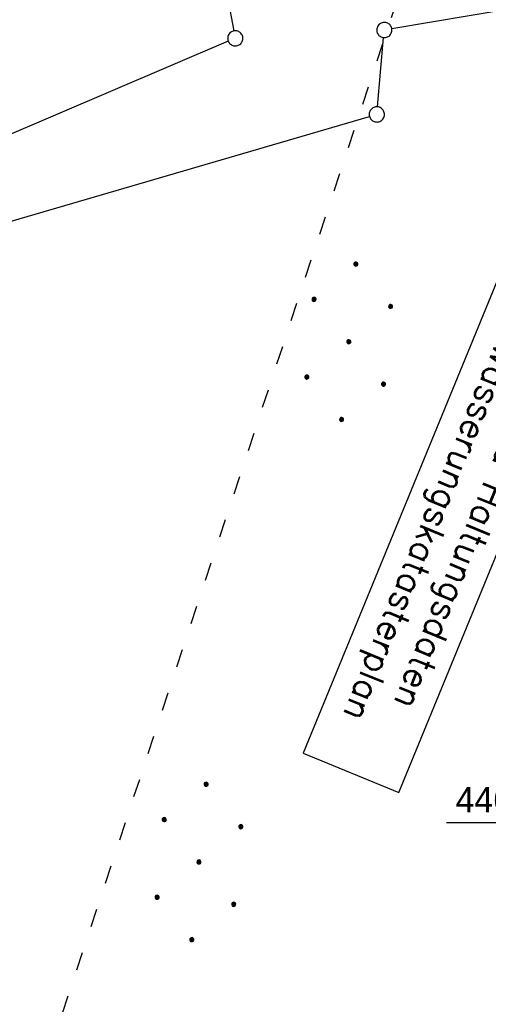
# Model space of a CAD drawing. Extents: x 507875 to 508634, y 446340 to 447363.
# Tile 41 of 70: x 508328 to 508374, y 446582 to 446679. Entities that reach past the tile are written whole.
import ezdxf

# ---------------------------------------------------------------- set-up
doc = ezdxf.new("R2010")
doc.units = 0
doc.header["$LTSCALE"] = 10
doc.header["$MEASUREMENT"] = 0
doc.linetypes.add('ACAD_ISO03W100', pattern=[30, 12, -18])
doc.linetypes.add('LT00', pattern=[0])
doc.layers.get('0').update_dxf_attribs({"linetype": 'LT00'})
for name, color, linetype in [('--EL_TEXT_KASTEN', 182, 'Continuous'), ('DFK_GZPKT', 250, 'LT00'), ('DFK_KATASTER', 250, 'LT00'), ('DFK_NUTZUNG', 250, 'LT00'), ('V127_RASTER', 250, 'LT00'), ('WASSERLTG', 130, 'ACAD_ISO03W100')]:
    doc.layers.add(name, color=color, linetype=linetype)
doc.styles.add('ROMANS', font='romans.shx', dxfattribs={"width": 0.8})
doc.styles.get("Standard").update_dxf_attribs({"font": 'ARIAL.TTF'})

# ---------------------------------------------------------------- blocks, each defined once
blk = doc.blocks.new('SYMB7010')
at = {"color": 0, "linetype": 'ByBlock'}
for points in [[(-0.031408, 0.499213), (-0.093728, 0.49134), (-0.15457, 0.475719), (-0.212975, 0.452595), (-0.268021, 0.422333), (-0.31884, 0.385411), (-0.36463, 0.342411), (-0.40467, 0.29401), (-0.438329, 0.240973), (-0.465074, 0.184136), (-0.484486, 0.124395), (-0.496256, 0.062692), (-0.5002, 0)], [(-0.5002, 0), (-0.496256, -0.062692), (-0.484486, -0.124395), (-0.465075, -0.184136), (-0.438329, -0.240973), (-0.404671, -0.29401), (-0.36463, -0.342411), (-0.31884, -0.385411), (-0.268021, -0.422333), (-0.212975, -0.452595), (-0.154571, -0.475719), (-0.093728, -0.49134), (-0.031408, -0.499213), (0.031408, -0.499213)], [(0.5002, 0), (0.496256, 0.062692), (0.484485, 0.124395), (0.465074, 0.184136), (0.438329, 0.240973), (0.40467, 0.29401), (0.36463, 0.342411), (0.31884, 0.385411), (0.268021, 0.422333), (0.212975, 0.452595), (0.15457, 0.475719), (0.093728, 0.49134), (0.031408, 0.499213), (-0.031408, 0.499213)], [(0.031408, -0.499213), (0.093728, -0.491341), (0.15457, -0.475719), (0.212975, -0.452595), (0.268021, -0.422333), (0.31884, -0.385411), (0.36463, -0.342411), (0.404671, -0.294011), (0.438329, -0.240974), (0.465075, -0.184136), (0.484486, -0.124395), (0.496256, -0.062692), (0.500201, 0)]]:
    blk.add_lwpolyline(points, dxfattribs=at)
blk = doc.blocks.new('Ackerland7')
at = {"layer": 'DFK_NUTZUNG', "color": 0, "linetype": 'ByBlock'}
for p, q in [((-4, 3.928), (-4, 3.67)), ((-3.95, 3.628), (-3.95, 3.97)), ((-3.9, 3.99), (-3.9, 3.607)), ((-3.85, 3.601), (-3.85, 3.997)), ((-3.8, 3.99), (-3.8, 3.607)), ((-3.75, 3.628), (-3.75, 3.97)), ((-3.7, 3.928), (-3.7, 3.67)), ((3.7, 3.929), (3.7, 3.671)), ((3.75, 3.629), (3.75, 3.971)), ((3.8, 3.992), (3.8, 3.608)), ((3.85, 3.602), (3.85, 3.998)), ((3.9, 3.992), (3.9, 3.608)), ((3.95, 3.629), (3.95, 3.971)), ((4, 3.929), (4, 3.671)), ((-3.65, 3.798), (-3.65, 3.8)), ((4.05, 3.799), (4.05, 3.801)), ((-7.85, 0.129), (-7.85, -0.129)), ((-7.8, -0.171), (-7.8, 0.171)), ((-7.75, 0.192), (-7.75, -0.192)), ((-7.7, -0.198), (-7.7, 0.198)), ((-7.65, 0.192), (-7.65, -0.192)), ((-7.6, -0.171), (-7.6, 0.171)), ((-7.55, 0.129), (-7.55, -0.129)), ((-7.5, -0.001), (-7.5, 0.001)), ((-0.15, 0.129), (-0.15, -0.129)), ((-0.1, -0.171), (-0.1, 0.171)), ((-0.05, 0.192), (-0.05, -0.192)), ((0, -0.198), (0, 0.198)), ((0.05, 0.192), (0.05, -0.192)), ((0.1, -0.171), (0.1, 0.171)), ((0.15, 0.129), (0.15, -0.129)), ((0.2, -0.001), (0.2, 0.001)), ((7.55, 0.129), (7.55, -0.129)), ((7.6, -0.171), (7.6, 0.171)), ((7.65, 0.192), (7.65, -0.192)), ((7.7, -0.198), (7.7, 0.198)), ((7.75, 0.192), (7.75, -0.192)), ((7.8, -0.171), (7.8, 0.171)), ((7.85, 0.129), (7.85, -0.129)), ((7.9, -0.001), (7.9, 0.001)), ((-4, -3.671), (-4, -3.929)), ((-3.95, -3.971), (-3.95, -3.629)), ((-3.9, -3.608), (-3.9, -3.992)), ((-3.85, -3.998), (-3.85, -3.602)), ((-3.8, -3.608), (-3.8, -3.992)), ((-3.75, -3.971), (-3.75, -3.629)), ((-3.7, -3.671), (-3.7, -3.929)), ((-3.65, -3.801), (-3.65, -3.799)), ((3.7, -3.671), (3.7, -3.929)), ((3.75, -3.971), (3.75, -3.629)), ((3.8, -3.608), (3.8, -3.992)), ((3.85, -3.998), (3.85, -3.602)), ((3.9, -3.608), (3.9, -3.992)), ((3.95, -3.971), (3.95, -3.629)), ((4, -3.671), (4, -3.929)), ((4.05, -3.801), (4.05, -3.799))]:
    blk.add_line(p, q, dxfattribs=at)
for points in [[(-3.65, 3.799), (-3.67, 3.886), (-3.725, 3.955), (-3.805, 3.994), (-3.894, 3.994), (-3.975, 3.955), (-4.03, 3.886), (-4.05, 3.799), (-4.03, 3.712), (-3.975, 3.642), (-3.894, 3.604), (-3.805, 3.604), (-3.725, 3.642), (-3.67, 3.712), (-3.65, 3.799)], [(4.05, 3.8), (4.03, 3.887), (3.975, 3.956), (3.894, 3.995), (3.805, 3.995), (3.725, 3.956), (3.67, 3.887), (3.65, 3.8), (3.67, 3.713), (3.725, 3.644), (3.805, 3.605), (3.894, 3.605), (3.975, 3.644), (4.03, 3.713), (4.05, 3.8)], [(-7.5, 0), (-7.52, 0.087), (-7.575, 0.156), (-7.655, 0.195), (-7.744, 0.195), (-7.825, 0.156), (-7.88, 0.087), (-7.9, 0)], [(0.2, 0), (0.18, 0.087), (0.125, 0.156), (0.045, 0.195), (-0.044, 0.195), (-0.125, 0.156), (-0.18, 0.087), (-0.2, 0)], [(-0.2, 0), (-0.18, -0.087), (-0.125, -0.156), (-0.044, -0.195), (0.045, -0.195), (0.125, -0.156), (0.18, -0.087), (0.2, 0)], [(7.9, 0), (7.88, 0.087), (7.825, 0.156), (7.744, 0.195), (7.655, 0.195), (7.575, 0.156), (7.52, 0.087), (7.5, 0)], [(7.5, 0), (7.52, -0.087), (7.575, -0.156), (7.655, -0.195), (7.744, -0.195), (7.825, -0.156), (7.88, -0.087), (7.9, 0)], [(-7.9, 0), (-7.88, -0.087), (-7.825, -0.156), (-7.744, -0.195), (-7.655, -0.195), (-7.575, -0.156), (-7.52, -0.087), (-7.5, 0)], [(-3.65, -3.8), (-3.67, -3.713), (-3.725, -3.644), (-3.805, -3.605), (-3.894, -3.605), (-3.975, -3.644), (-4.03, -3.713), (-4.05, -3.8), (-4.03, -3.887), (-3.975, -3.956), (-3.894, -3.995), (-3.805, -3.995), (-3.725, -3.956), (-3.67, -3.887), (-3.65, -3.8)], [(4.05, -3.8), (4.03, -3.713), (3.975, -3.644), (3.894, -3.605), (3.805, -3.605), (3.725, -3.644), (3.67, -3.713), (3.65, -3.8), (3.67, -3.887), (3.725, -3.956), (3.805, -3.995), (3.894, -3.995), (3.975, -3.956), (4.03, -3.887), (4.05, -3.8)]]:
    blk.add_lwpolyline(points, dxfattribs=at)

msp = doc.modelspace()

# ---------------------------------------------------------------- linework, layer by layer
at = {"layer": '--EL_TEXT_KASTEN'}
msp.add_lwpolyline([(508381.09, 446667.397), (508356.192, 446606.832), (508365.648, 446602.944), (508390.547, 446663.509)], close=True, dxfattribs=at)
at = {"layer": 'DFK_KATASTER'}
for p, q in [((508425.2, 446688.426), (508364.96, 446678.343)), ((508348.412, 446683.052), (508349.359, 446678.135)), ((508363.547, 446670.635), (508364.154, 446677.471)), ((508348.811, 446677.106), (508325.641, 446667.242)), ((508322.651, 446657.98), (508362.76, 446669.678))]:
    msp.add_line(p, q, dxfattribs=at)
at = {"layer": 'V127_RASTER'}
msp.add_line((508370.348, 446600), (508388.848, 446600), dxfattribs=at)
at = {"layer": 'WASSERLTG', "ltscale": 0.015, "flags": 128}
msp.add_lwpolyline([(508267.371, 446415.693), (508249.408, 446475.235), (508326.824, 446564.212), (508399.734, 446784.78), (508528.466, 447013.636), (508571.099, 447090.248), (508585.58, 447100.539)], dxfattribs=at)

# ---------------------------------------------------------------- block references
at = {"layer": 'DFK_GZPKT', "xscale": 1.500000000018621, "yscale": 1.5, "zscale": 1.5, "rotation": 264.7377099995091}
for p in [(508349.5, 446677.398), (508364.221, 446678.22), (508363.48, 446669.888)]:
    msp.add_blockref('SYMB7010', p, dxfattribs=at)
at = {"layer": 'DFK_NUTZUNG', "rotation": 264.7376999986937}
for p in [(508360.706, 446647.447), (508345.913, 446596.091)]:
    msp.add_blockref('Ackerland7', p, dxfattribs=at)

# ---------------------------------------------------------------- texts
at = {"layer": '--EL_TEXT_KASTEN', "insert": (508373.369, 446635.17), "char_height": 2.5, "attachment_point": 5, "rotation": 247.6521, "style": 'ROMANS'}
msp.add_mtext('{\\W1;Schacht- und Haltungsdaten\\Psiehe Entwässerungskatasterplan}', dxfattribs=at)
at = {"layer": 'V127_RASTER', "width": 0.951}
msp.add_text(' 446600', height=2.5, rotation=0.00161, dxfattribs=at).set_placement((508370.348, 446601))

doc.saveas('drawing.dxf')
